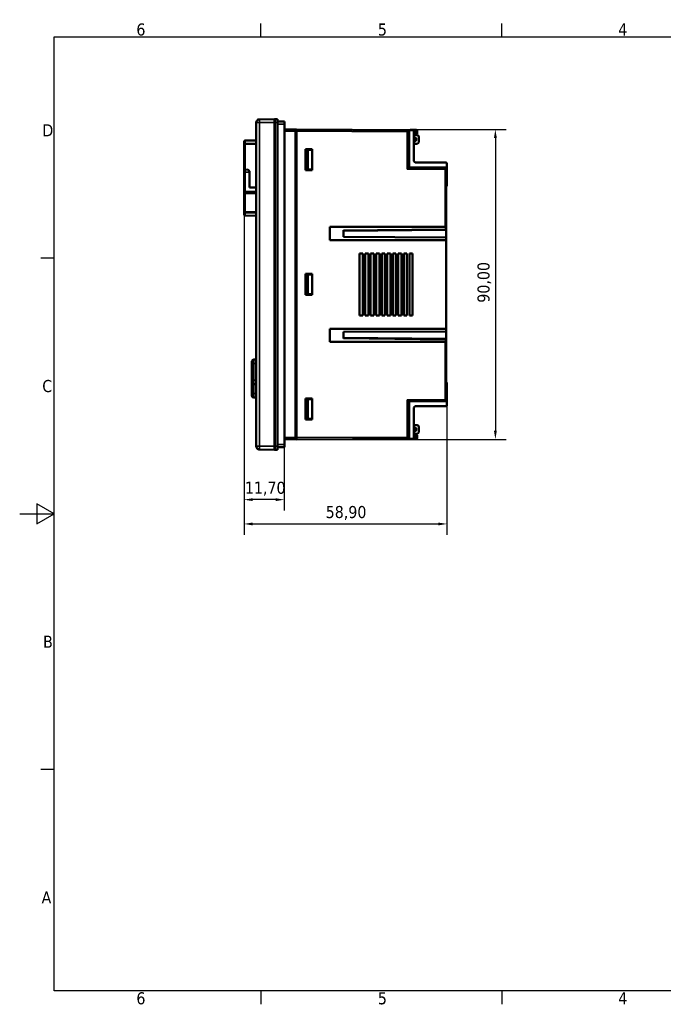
# Model space of a CAD drawing. Header units: millimetres. Extents: x 0 to 420, y 0 to 297.
# Tile 1 of 5: x 0 to 187, y 6 to 292. Entities that reach past the tile are written whole.
import ezdxf

# ---------------------------------------------------------------- set-up
doc = ezdxf.new("R2010")
doc.units = ezdxf.units.MM
doc.layers.get('0').update_dxf_attribs({"lineweight": 25})
for name, color, linetype, lineweight in [('Geometria schizzo (ISO)', 7, 'Continuous', 25), ('Quota (ISO)', 7, 'Continuous', 25), ('Simbolo (ISO)', 7, 'Continuous', 25), ('Visibile (ISO)', 7, 'Continuous', 50), ('Visibile sottile (ISO)', 7, 'Continuous', 35)]:
    doc.layers.add(name, color=color, linetype=linetype, lineweight=lineweight)
doc.styles.add('DEFAULT-ISO', font='tahoma.ttf')
doc.styles.add('Testo nota (ISO)', font='tahoma.ttf')
doc.dimstyles.new('Default (ISO)', dxfattribs={"dimtxt": 3.5, "dimasz": 2.5, "dimexe": 3.175, "dimexo": 0, "dimgap": 0.762, "dimtad": 1, "dimrnd": 1e-08, "dimzin": 0, "dimtxsty": 'Testo nota (ISO)', "dimcen": 0.09, "dimdle": 10, "dimclrd": 256, "dimclre": 256, "dimclrt": 256, "dimazin": 0, "dimtfac": 1.001486, "dimtmove": 0, "dimatfit": 3, "dimfxl": 1, "dimtolj": 1, "dimtzin": 0, "dimlwd": -1, "dimlwe": -1, "dimarcsym": 0})

# ---------------------------------------------------------------- blocks, each defined once
blk = doc.blocks.new('Bordi Bordo di default')
at = {"layer": 'Geometria schizzo (ISO)'}
for p, q in [((70, 287), (70, 290.9)), ((140, 287), (140, 290.9)), ((10, 222.75), (6.1, 222.75)), ((10, 74.25), (6.1, 74.25)), ((70, 10), (70, 6.1)), ((140, 10), (140, 6.1))]:
    blk.add_line(p, q, dxfattribs=at)
at = {"layer": 'Geometria schizzo (ISO)', "flags": 128}
for points in [[(10, 10), (10, 287), (410, 287), (410, 10), (10, 10)], [(0, 148.5), (10, 148.5), (5, 151.39), (5, 145.61), (10, 148.5)]]:
    blk.add_lwpolyline(points, dxfattribs=at)
at = {"layer": 'Simbolo (ISO)', "char_height": 3.5, "attachment_point": 7, "style": 'DEFAULT-ISO'}
for s, insert in [('6', (33.88, 287.33)), ('5', (103.98, 287.33)), ('4', (173.78, 287.4)), ('D', (6.57, 258.13)), ('C', (6.56, 183.81)), ('B', (6.78, 109.63)), ('A', (6.36, 35.38)), ('6', (33.88, 6.03)), ('5', (103.98, 6.03)), ('4', (173.78, 6.1))]:
    blk.add_mtext(s, dxfattribs=dict(at, insert=insert))
blk = doc.blocks.new('*D6')
at = {"layer": 'Defpoints', "color": 0, "transparency": 16777216}
for p in [(65.13, 236.24), (124.03, 181.69), (124.03, 145.58)]:
    blk.add_point(p, dxfattribs=at)
at = {"layer": 'Quota (ISO)', "transparency": 16777216}
for p, q in [((65.13, 236.24), (65.13, 142.4)), ((124.03, 181.69), (124.03, 142.4)), ((67.63, 145.58), (121.53, 145.58))]:
    blk.add_line(p, q, dxfattribs=at)
for points in [[(67.63, 145.99), (67.63, 145.16), (65.13, 145.58)], [(121.53, 145.99), (121.53, 145.16), (124.03, 145.58)]]:
    blk.add_solid(points, dxfattribs=at)
at = {"layer": 'Quota (ISO)', "transparency": 16777216, "insert": (88.84, 150.79), "char_height": 3.5, "attachment_point": 1, "style": 'Testo nota (ISO)'}
blk.add_mtext('\\A1;58,90', dxfattribs=at)
blk = doc.blocks.new('*D7')
at = {"layer": 'Defpoints', "color": 0, "transparency": 16777216}
for p in [(65.13, 248.14), (76.83, 168.63), (65.13, 152.63)]:
    blk.add_point(p, dxfattribs=at)
at = {"layer": 'Quota (ISO)', "transparency": 16777216}
for p, q in [((65.13, 248.14), (65.13, 149.46)), ((76.83, 168.63), (76.83, 149.46)), ((74.33, 152.63), (67.63, 152.63))]:
    blk.add_line(p, q, dxfattribs=at)
for points in [[(67.63, 153.05), (67.63, 152.22), (65.13, 152.63)], [(74.33, 153.05), (74.33, 152.22), (76.83, 152.63)]]:
    blk.add_solid(points, dxfattribs=at)
at = {"layer": 'Quota (ISO)', "transparency": 16777216, "insert": (65.36, 157.84), "char_height": 3.5, "attachment_point": 1, "style": 'Testo nota (ISO)'}
blk.add_mtext('\\A1;11,70', dxfattribs=at)
blk = doc.blocks.new('*D9')
at = {"layer": 'Defpoints', "color": 0, "transparency": 16777216}
for p in [(76.83, 260.13), (76.83, 170.14), (138.1, 170.14)]:
    blk.add_point(p, dxfattribs=at)
at = {"layer": 'Quota (ISO)', "transparency": 16777216}
for p, q in [((76.83, 260.13), (141.28, 260.13)), ((138.1, 257.63), (138.1, 172.64)), ((76.83, 170.14), (141.28, 170.14))]:
    blk.add_line(p, q, dxfattribs=at)
for points in [[(137.69, 257.63), (138.52, 257.63), (138.1, 260.13)], [(137.69, 172.64), (138.52, 172.64), (138.1, 170.14)]]:
    blk.add_solid(points, dxfattribs=at)
at = {"layer": 'Quota (ISO)', "transparency": 16777216, "insert": (132.9, 208.5), "char_height": 3.5, "attachment_point": 1, "rotation": 90, "style": 'Testo nota (ISO)'}
blk.add_mtext('\\A1; \\fTahoma|b0|i0;\\H3.5000;90,00\\P', dxfattribs=at)

msp = doc.modelspace()

# ---------------------------------------------------------------- linework, layer by layer
at = {"layer": 'Visibile (ISO)'}
for p, q in [((73.935, 263.135), (69.617, 263.059)), ((73.935, 263.135), (73.935, 262.135)), ((74.035, 262.135), (74.035, 263.135)), ((74.835, 263.135), (74.035, 263.135)), ((74.835, 263.135), (74.835, 262.135)), ((68.635, 262.06), (68.635, 168.21)), ((73.935, 262.135), (73.935, 168.135)), ((74.035, 168.135), (74.035, 262.135)), ((76.835, 262.435), (74.835, 262.435)), ((74.835, 262.135), (74.835, 168.135)), ((76.835, 262.435), (76.835, 261.635)), ((76.835, 261.635), (76.835, 168.635)), ((73.935, 260.146), (74.035, 260.145)), ((74.035, 260.135), (73.935, 260.134)), ((80.035, 260.114), (76.835, 260.131)), ((80.035, 260.114), (80.035, 259.635)), ((80.335, 260.112), (80.035, 260.114)), ((80.035, 259.635), (80.035, 170.635)), ((80.335, 259.132), (80.035, 259.135)), ((112.736, 259.964), (80.335, 260.133)), ((80.335, 260.133), (80.335, 259.633)), ((80.335, 259.633), (80.335, 170.636)), ((112.736, 259.964), (114.136, 259.956)), ((113.035, 249.135), (113.035, 259.664)), ((114.135, 260.035), (113.535, 260.035)), ((114.735, 260.035), (114.135, 260.035)), ((114.435, 259.656), (114.435, 259.735)), ((114.435, 259.656), (114.435, 250.874)), ((114.435, 258.95), (114.735, 258.939)), ((115.352, 258.507), (114.435, 258.539)), ((114.435, 257.837), (114.545, 257.835)), ((114.735, 258.939), (114.735, 260.035)), ((114.735, 260.035), (115.135, 260.035)), ((114.735, 258.939), (114.864, 258.935)), ((114.864, 258.935), (114.935, 258.535)), ((114.935, 258.535), (115.135, 258.535)), ((115.135, 258.535), (115.435, 258.892)), ((115.435, 259.735), (115.435, 258.892)), ((115.835, 256.462), (115.835, 258.007)), ((65.135, 255.781), (65.135, 256.603)), ((65.135, 255.781), (65.135, 248.137)), ((65.429, 256.902), (68.635, 256.958)), ((114.545, 256.635), (114.435, 256.633)), ((114.435, 255.931), (115.352, 255.963)), ((82.935, 248.285), (82.935, 254.385)), ((82.935, 254.385), (84.935, 254.385)), ((83.035, 248.485), (83.035, 254.185)), ((83.035, 254.185), (83.677, 254.185)), ((83.677, 254.185), (83.677, 248.485)), ((84.534, 254.185), (83.677, 254.185)), ((84.534, 254.185), (84.534, 254.385)), ((84.935, 254.385), (84.935, 248.285)), ((123.537, 249.08), (113.035, 249.135)), ((114.809, 250.535), (123.736, 250.488)), ((124.035, 250.188), (124.035, 248.58)), ((65.135, 247.693), (65.135, 248.137)), ((65.135, 247.693), (65.135, 242.149)), ((66.276, 248.452), (65.429, 248.437)), ((66.276, 248.452), (66.735, 247.993)), ((66.735, 247.993), (66.735, 247.693)), ((66.735, 247.693), (66.735, 243.293)), ((84.935, 248.285), (82.935, 248.285)), ((83.677, 248.485), (83.035, 248.485)), ((84.534, 248.485), (83.677, 248.485)), ((84.534, 248.285), (84.534, 248.485)), ((124.035, 243.635), (124.035, 248.58)), ((66.735, 243.293), (68.635, 243.26)), ((124.035, 243.635), (123.835, 243.635)), ((123.835, 231.058), (123.835, 243.635)), ((65.135, 242.149), (65.135, 241.493)), ((65.135, 241.493), (65.135, 236.235)), ((65.429, 241.849), (68.635, 241.793)), ((65.135, 235.414), (65.135, 236.235)), ((65.429, 235.114), (68.635, 235.058)), ((90.035, 228.009), (90.035, 231.809)), ((90.035, 231.809), (123.537, 231.809)), ((123.755, 231.809), (123.537, 231.809)), ((123.755, 231.809), (123.755, 231.188)), ((123.835, 230.989), (94.035, 230.66)), ((94.035, 230.86), (94.035, 228.935)), ((94.035, 228.935), (123.835, 228.779)), ((123.835, 231.058), (123.835, 230.989)), ((123.835, 228.779), (123.835, 230.989)), ((123.835, 228.009), (123.835, 228.779)), ((74.035, 227.135), (73.935, 227.131)), ((123.835, 228.009), (90.035, 228.009)), ((123.835, 202.26), (123.835, 228.009)), ((98.651, 224.135), (99.635, 224.135)), ((98.651, 206.135), (98.651, 224.135)), ((99.635, 224.135), (99.635, 206.135)), ((100.261, 224.135), (101.235, 224.135)), ((100.261, 206.135), (100.261, 224.135)), ((101.235, 224.135), (101.235, 206.135)), ((101.871, 224.135), (102.835, 224.135)), ((101.871, 206.135), (101.871, 224.135)), ((102.835, 224.135), (102.835, 206.135)), ((103.481, 224.135), (104.435, 224.135)), ((103.481, 206.135), (103.481, 224.135)), ((104.435, 224.135), (104.435, 206.135)), ((105.091, 224.135), (106.035, 224.135)), ((105.091, 206.135), (105.091, 224.135)), ((106.035, 224.135), (106.035, 206.135)), ((106.701, 224.135), (107.635, 224.135)), ((106.701, 206.135), (106.701, 224.135)), ((107.635, 224.135), (107.635, 206.135)), ((108.311, 224.135), (109.235, 224.135)), ((108.311, 206.135), (108.311, 224.135)), ((109.235, 224.135), (109.235, 206.135)), ((109.921, 224.135), (110.835, 224.135)), ((109.921, 206.135), (109.921, 224.135)), ((110.835, 224.135), (110.835, 206.135)), ((111.531, 206.135), (111.531, 224.135)), ((111.531, 224.135), (112.435, 224.135)), ((112.435, 224.135), (112.435, 206.135)), ((113.141, 224.135), (114.035, 224.135)), ((113.141, 206.135), (113.141, 224.135)), ((114.035, 224.135), (114.035, 206.135)), ((82.935, 212.085), (82.935, 218.185)), ((82.935, 218.185), (84.935, 218.185)), ((83.035, 212.285), (83.035, 217.985)), ((83.035, 217.985), (83.677, 217.985)), ((83.677, 217.985), (83.677, 212.285)), ((84.534, 217.985), (83.677, 217.985)), ((84.534, 217.985), (84.534, 218.185)), ((84.935, 218.185), (84.935, 212.085)), ((84.935, 212.085), (82.935, 212.085)), ((83.677, 212.285), (83.035, 212.285)), ((84.534, 212.285), (83.677, 212.285)), ((84.534, 212.085), (84.534, 212.285)), ((74.035, 205.887), (73.935, 205.89)), ((99.635, 206.135), (98.651, 206.135)), ((101.235, 206.135), (100.261, 206.135)), ((102.835, 206.135), (101.871, 206.135)), ((104.435, 206.135), (103.481, 206.135)), ((106.035, 206.135), (105.091, 206.135)), ((107.635, 206.135), (106.701, 206.135)), ((109.235, 206.135), (108.311, 206.135)), ((110.835, 206.135), (109.921, 206.135)), ((112.435, 206.135), (111.531, 206.135)), ((114.035, 206.135), (113.141, 206.135)), ((90.035, 198.46), (90.035, 202.26)), ((90.035, 202.26), (123.835, 202.26)), ((123.835, 201.491), (94.035, 201.335)), ((94.035, 201.335), (94.035, 199.41)), ((123.835, 201.491), (123.835, 202.26)), ((123.835, 199.281), (123.835, 201.491)), ((123.537, 198.46), (90.035, 198.46)), ((94.035, 199.61), (123.835, 199.281)), ((123.537, 198.46), (123.755, 198.46)), ((123.755, 199.082), (123.755, 198.46)), ((123.835, 199.281), (123.835, 199.211)), ((123.835, 186.635), (123.835, 199.211)), ((67.435, 192.248), (67.435, 192.818)), ((67.435, 192.248), (67.435, 187.457)), ((68.635, 193.324), (67.93, 193.318)), ((67.435, 186.651), (67.435, 187.457)), ((67.435, 186.651), (67.435, 183.557)), ((68.635, 186.145), (67.93, 186.151)), ((123.835, 186.635), (124.035, 186.635)), ((124.035, 181.69), (124.035, 186.635)), ((67.435, 182.751), (67.435, 183.557)), ((68.635, 182.245), (67.93, 182.251)), ((82.935, 181.985), (84.935, 181.985)), ((82.935, 175.885), (82.935, 181.985)), ((83.035, 176.085), (83.035, 181.785)), ((83.035, 181.785), (83.677, 181.785)), ((83.677, 181.785), (83.677, 176.085)), ((84.534, 181.785), (83.677, 181.785)), ((84.534, 181.785), (84.534, 181.985)), ((84.935, 181.985), (84.935, 175.885)), ((113.035, 181.135), (123.537, 181.19)), ((113.035, 170.606), (113.035, 181.135)), ((124.035, 180.082), (124.035, 181.69)), ((114.435, 170.613), (114.435, 179.396)), ((114.809, 179.735), (123.736, 179.782)), ((123.735, 179.735), (114.809, 179.735)), ((124.035, 180.082), (124.035, 180.035)), ((84.935, 175.885), (82.935, 175.885)), ((83.677, 176.085), (83.035, 176.085)), ((84.534, 176.085), (83.677, 176.085)), ((84.534, 175.885), (84.534, 176.085)), ((114.435, 174.339), (115.352, 174.307)), ((114.545, 173.635), (114.435, 173.637)), ((114.435, 172.433), (114.545, 172.435)), ((115.352, 171.763), (114.435, 171.731)), ((114.935, 171.735), (114.864, 171.335)), ((114.935, 171.735), (115.135, 171.735)), ((115.435, 171.377), (115.135, 171.735)), ((115.835, 173.807), (115.835, 172.262)), ((73.935, 170.136), (74.035, 170.135)), ((74.035, 170.124), (73.935, 170.124)), ((76.835, 170.139), (80.035, 170.156)), ((80.035, 171.135), (80.335, 171.137)), ((80.035, 170.635), (80.035, 170.156)), ((80.035, 170.156), (80.335, 170.157)), ((80.335, 170.636), (80.335, 170.136)), ((80.335, 170.136), (112.736, 170.306)), ((112.736, 170.306), (114.136, 170.313)), ((113.535, 170.235), (114.135, 170.235)), ((114.135, 170.235), (114.735, 170.235)), ((114.435, 171.32), (114.735, 171.33)), ((114.435, 170.535), (114.435, 170.613)), ((114.864, 171.335), (114.735, 171.33)), ((114.735, 170.235), (114.735, 171.33)), ((115.135, 170.235), (114.735, 170.235)), ((115.435, 171.377), (115.435, 170.535)), ((69.617, 167.21), (73.935, 167.135)), ((73.935, 168.135), (73.935, 167.135)), ((74.035, 167.135), (74.035, 168.135)), ((74.035, 167.135), (74.835, 167.135)), ((74.835, 168.135), (74.835, 167.135)), ((74.835, 167.835), (76.835, 167.835)), ((76.835, 168.635), (76.835, 167.835))]:
    msp.add_line(p, q, dxfattribs=at)
for centre, radius, start, end in [((113.535, 259.735), 0.3, 90, 131.22795), ((114.135, 259.735), 0.3, 0, 90), ((114.135, 259.656), 0.3, 0, 89.7), ((114.535, 257.235), 0.6, 271, 89), ((115.135, 259.735), 0.3, 0, 90), ((115.335, 258.007), 0.5, 0, 88), ((65.435, 256.603), 0.3, 91, 180), ((115.335, 256.462), 0.5, 272, 0), ((113.835, 249.835), 1.2, 35.68533, 60), ((123.535, 248.58), 0.5, 0, 89.7), ((123.735, 250.188), 0.3, 0, 89.7), ((65.435, 248.137), 0.3, 91, 180), ((65.435, 242.149), 0.3, 180, 269), ((65.435, 235.414), 0.3, 180, 269), ((67.935, 192.818), 0.5, 90.5, 180), ((67.935, 186.651), 0.5, 180, 269.5), ((67.935, 182.751), 0.5, 180, 269.5), ((123.535, 181.69), 0.5, 270.3, 0), ((113.835, 180.435), 1.2, 300, 324.31467), ((123.735, 180.035), 0.3, 270, 0), ((123.735, 180.082), 0.3, 270.3, 0), ((114.535, 173.035), 0.6, 271, 89), ((115.335, 173.807), 0.5, 0, 88), ((115.335, 172.262), 0.5, 272, 0), ((113.535, 170.535), 0.3, 228.77205, 270), ((114.135, 170.535), 0.3, 270, 0), ((114.135, 170.613), 0.3, 270.3, 0), ((115.135, 170.535), 0.3, 270, 0)]:
    msp.add_arc(centre, radius, start, end, dxfattribs=at)
for centre, major_axis, start_param, end_param in [((112.535, 248.637), (-0.5, -0.497), 1.573428, 3.1389884), ((112.535, 181.632), (-0.5, 0.497), 3.1441969, 4.7097573)]:
    msp.add_ellipse(centre, major_axis=major_axis, ratio=0.002618, start_param=start_param, end_param=end_param, dxfattribs=at)
for points, knots in [([(68.635, 262.06), (68.635, 262.189), (68.66, 262.318), (68.758, 262.558), (68.831, 262.668), (69.012, 262.853), (69.121, 262.927), (69.359, 263.029), (69.488, 263.057), (69.617, 263.059)], [0, 0, 0, 0, 0.3887907, 0.3887907, 0.7775813, 0.7775813, 1.166372, 1.166372, 1.5551627, 1.5551627, 1.5551627, 1.5551627]), ([(123.755, 231.188), (123.755, 231.172), (123.759, 231.158), (123.77, 231.132), (123.778, 231.119), (123.801, 231.089), (123.818, 231.072), (123.835, 231.058)], [0.068764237, 0.068764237, 0.068764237, 0.068764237, 0.073400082, 0.073400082, 0.078035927, 0.078035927, 0.085351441, 0.085351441, 0.085351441, 0.085351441]), ([(123.835, 199.211), (123.817, 199.196), (123.798, 199.177), (123.775, 199.145), (123.768, 199.134), (123.758, 199.109), (123.755, 199.096), (123.755, 199.082)], [-0.01643397, -0.01643397, -0.01643397, -0.01643397, -0.00836911, -0.00836911, -0.004184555, -0.004184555, 0, 0, 0, 0]), ([(69.617, 167.21), (69.488, 167.212), (69.359, 167.24), (69.121, 167.342), (69.012, 167.417), (68.831, 167.601), (68.758, 167.712), (68.66, 167.951), (68.635, 168.081), (68.635, 168.21)], [0, 0, 0, 0, 0.3887907, 0.3887907, 0.7775813, 0.7775813, 1.166372, 1.166372, 1.5551627, 1.5551627, 1.5551627, 1.5551627])]:
    msp.add_open_spline(points, degree=3, knots=knots, dxfattribs=at)
at = {"layer": 'Visibile sottile (ISO)'}
for p, q in [((69.617, 262.135), (69.617, 263.059)), ((69.617, 168.135), (69.617, 262.135)), ((69.617, 262.135), (73.935, 262.135)), ((74.035, 262.135), (74.835, 262.135)), ((74.835, 261.635), (76.835, 261.635)), ((73.935, 259.134), (74.035, 259.135)), ((76.835, 259.639), (80.035, 259.635)), ((80.035, 258.335), (80.335, 258.332)), ((80.335, 259.633), (112.537, 259.465)), ((112.537, 259.465), (112.537, 248.637)), ((113.535, 259.959), (113.535, 260.035)), ((114.135, 259.956), (114.135, 260.035)), ((114.424, 259.735), (114.435, 259.735)), ((65.429, 256.902), (65.429, 256.041)), ((65.429, 248.437), (65.429, 255.818)), ((65.429, 247.693), (65.135, 247.693)), ((65.429, 248.437), (65.429, 247.693)), ((65.429, 242.149), (65.429, 247.693)), ((65.429, 247.693), (66.735, 247.693)), ((112.537, 248.637), (123.537, 248.58)), ((124.035, 248.58), (123.537, 248.58)), ((123.537, 248.58), (123.537, 231.809)), ((65.429, 242.149), (65.135, 242.149)), ((65.135, 241.493), (65.429, 241.493)), ((68.635, 242.093), (65.429, 242.149)), ((65.429, 241.493), (65.429, 241.849)), ((65.429, 236.235), (65.429, 241.493)), ((68.635, 241.493), (65.429, 241.493)), ((65.429, 236.235), (65.135, 236.235)), ((65.429, 235.961), (65.429, 235.114)), ((123.755, 231.188), (94.035, 230.86)), ((94.035, 199.41), (123.755, 199.082)), ((123.537, 198.46), (123.537, 181.69)), ((67.93, 193.318), (67.93, 192.157)), ((67.93, 187.367), (67.93, 192.157)), ((68.635, 192.156), (67.93, 192.157)), ((67.93, 187.367), (67.93, 186.151)), ((68.635, 187.366), (67.93, 187.367)), ((67.93, 183.467), (67.93, 186.151)), ((67.93, 183.467), (67.93, 182.251)), ((68.635, 183.466), (67.93, 183.467)), ((123.537, 181.69), (112.537, 181.632)), ((112.537, 181.632), (112.537, 170.805)), ((123.537, 181.69), (124.035, 181.69)), ((80.335, 171.937), (80.035, 171.935)), ((74.035, 171.135), (73.935, 171.136)), ((80.035, 170.635), (76.835, 170.631)), ((112.537, 170.805), (80.335, 170.636)), ((113.535, 170.235), (113.535, 170.31)), ((114.135, 170.235), (114.135, 170.313)), ((114.435, 170.535), (114.424, 170.535)), ((69.617, 167.21), (69.617, 168.135)), ((73.935, 168.135), (69.617, 168.135)), ((74.835, 168.135), (74.035, 168.135)), ((76.835, 168.635), (74.835, 168.635))]:
    msp.add_line(p, q, dxfattribs=at)
for centre, major_axis, ratio, start_param, end_param in [((112.535, 259.465), (0.202, 0.499), 0.0045108, 4.7142113, 6.2797716), ((112.535, 259.465), (0.5, 0.199), 0.0017987, 4.7169093, 6.2824696), ((112.735, 259.664), (0.3, 0), 0.9999864, 0, 1.5655331), ((123.535, 248.58), (0.003, 0.5), 0.0052359, 4.7124164, 6.2831853), ((65.435, 242.149), (-0.005, -0.3), 0.0174497, 4.7126936, 6.2831853), ((65.435, 236.235), (-0.3, 0), 0.9148559, 0, 1.553343), ((65.435, 236.235), (0.003, 0.3), 0.0174513, 1.5709948, 2.7259473), ((67.935, 192.248), (-0.5, 0), 0.1805191, 0, 1.5620697), ((67.935, 187.457), (-0.5, 0), 0.1805191, 0, 1.5620697), ((67.935, 183.557), (-0.5, 0), 0.1805191, 0, 1.5620697), ((123.535, 181.69), (0.003, -0.5), 0.0052359, 0, 1.5707689), ((112.535, 170.805), (0.5, -0.199), 0.0017987, 0.0007157, 1.566276), ((112.535, 170.805), (0.202, -0.499), 0.0045108, 0.0034273, 1.568974), ((112.735, 170.606), (0.3, -0.001), 0.9999864, 4.719402, 6.2849261)]:
    msp.add_ellipse(centre, major_axis=major_axis, ratio=ratio, start_param=start_param, end_param=end_param, dxfattribs=at)
for points, knots in [([(69.617, 262.135), (69.488, 262.129), (69.359, 262.122), (69.121, 262.11), (69.012, 262.103), (68.831, 262.091), (68.758, 262.085), (68.66, 262.072), (68.635, 262.066), (68.635, 262.06)], [0, 0, 0, 0, 0.3887907, 0.3887907, 0.7775813, 0.7775813, 1.166372, 1.166372, 1.5551627, 1.5551627, 1.5551627, 1.5551627]), ([(65.135, 255.781), (65.135, 255.816), (65.142, 255.85), (65.172, 255.913), (65.193, 255.942), (65.248, 255.99), (65.281, 256.009), (65.352, 256.035), (65.391, 256.041), (65.429, 256.041)], [0, 0, 0, 0, 0.3883369, 0.3883369, 0.7766738, 0.7766738, 1.1650107, 1.1650107, 1.5533476, 1.5533476, 1.5533476, 1.5533476]), ([(65.429, 255.818), (65.391, 255.815), (65.352, 255.812), (65.281, 255.806), (65.248, 255.803), (65.193, 255.797), (65.172, 255.793), (65.142, 255.787), (65.135, 255.784), (65.135, 255.781)], [0, 0, 0, 0, 0.3895158, 0.3895158, 0.7790317, 0.7790317, 1.1685475, 1.1685475, 1.5580634, 1.5580634, 1.5580634, 1.5580634]), ([(68.635, 256.092), (68.344, 256.087), (68.053, 256.082), (67.47, 256.073), (67.178, 256.069), (66.887, 256.064), (66.595, 256.059), (66.303, 256.055), (65.817, 256.047), (65.623, 256.044), (65.429, 256.041)], [0.00021357, 0.00021357, 0.00021357, 0.00021357, 0.08753726, 0.08753726, 0.17507451, 0.17507451, 0.17507451, 0.26269733, 0.26269733, 0.3208348, 0.3208348, 0.3208348, 0.3208348]), ([(65.429, 255.818), (65.429, 255.896), (65.429, 255.985), (65.429, 256.027), (65.429, 256.032), (65.429, 256.037), (65.429, 256.041)], [0, 0, 0, 0, 0.8892622, 0.8892622, 0.8892622, 1, 1, 1, 1]), ([(65.429, 255.818), (65.623, 255.818), (65.817, 255.818), (66.303, 255.818), (66.595, 255.818), (66.887, 255.818), (67.178, 255.818), (67.47, 255.818), (68.053, 255.818), (68.344, 255.818), (68.635, 255.818)], [-0.3208348, -0.3208348, -0.3208348, -0.3208348, -0.26269733, -0.26269733, -0.17507451, -0.17507451, -0.17507451, -0.08753726, -0.08753726, -0.00021357, -0.00021357, -0.00021357, -0.00021357]), ([(68.635, 236.199), (68.392, 236.202), (68.15, 236.205), (67.566, 236.211), (67.225, 236.215), (66.883, 236.219), (66.541, 236.223), (66.2, 236.227), (65.716, 236.232), (65.572, 236.234), (65.429, 236.235)], [0.02986527, 0.02986527, 0.02986527, 0.02986527, 0.1025404, 0.1025404, 0.20508081, 0.20508081, 0.20508081, 0.3075331, 0.3075331, 0.35045831, 0.35045831, 0.35045831, 0.35045831]), ([(65.429, 235.961), (65.572, 235.959), (65.716, 235.958), (66.2, 235.952), (66.541, 235.949), (66.883, 235.945), (67.225, 235.941), (67.566, 235.937), (68.15, 235.931), (68.392, 235.928), (68.635, 235.925)], [-0.35045831, -0.35045831, -0.35045831, -0.35045831, -0.3075331, -0.3075331, -0.20508081, -0.20508081, -0.20508081, -0.1025404, -0.1025404, -0.02986527, -0.02986527, -0.02986527, -0.02986527]), ([(68.635, 168.21), (68.635, 168.204), (68.66, 168.197), (68.758, 168.185), (68.831, 168.179), (69.012, 168.166), (69.121, 168.16), (69.359, 168.147), (69.488, 168.141), (69.617, 168.135)], [0, 0, 0, 0, 0.3887907, 0.3887907, 0.7775813, 0.7775813, 1.166372, 1.166372, 1.5551627, 1.5551627, 1.5551627, 1.5551627])]:
    msp.add_open_spline(points, degree=3, knots=knots, dxfattribs=at)

# ---------------------------------------------------------------- block references
msp.add_blockref('Bordi Bordo di default', (0, 0))

# ---------------------------------------------------------------- dimensions: what is measured, and where the dimension line sits
at = {"layer": 'Quota (ISO)'}
dim = msp.add_linear_dim(base=(138.104, 170.139), p1=(76.835, 260.131), p2=(76.835, 170.139), angle=90, text=' \\fTahoma|b0|i0;\\H3.5000;90,00\\P', dimstyle='Default (ISO)', override={"dimgap": 0.762, "dimdec": 2, "dimtol": 0, "dimlim": 0, "dimtp": 0, "dimtm": 0, "dimtdec": 2, "dimtofl": 0, "dimatfit": 1, "dimtvp": -0.25}, dxfattribs=at)
dim.commit()
dim.dimension.update_dxf_attribs({"geometry": '*D9', "text_midpoint": (138.104, 215.135), "dimtype": 160})
for base, p1, p2, picture, middle in [((65.135, 152.635), (76.835, 168.635), (65.135, 248.137), '*D7', (70.985, 152.635)), ((124.035, 145.577), (65.135, 236.235), (124.035, 181.69), '*D6', (94.585, 145.577))]:
    dim = msp.add_linear_dim(base=base, p1=p1, p2=p2, angle=180, dimstyle='Default (ISO)', override={"dimgap": 0.762, "dimdec": 2, "dimtol": 0, "dimlim": 0, "dimtp": 0, "dimtm": 0, "dimtdec": 2, "dimtofl": 0, "dimatfit": 1}, dxfattribs=at)
    dim.commit()
    dim.dimension.update_dxf_attribs({"geometry": picture, "text_midpoint": middle, "dimtype": 160})

doc.saveas('drawing.dxf')
